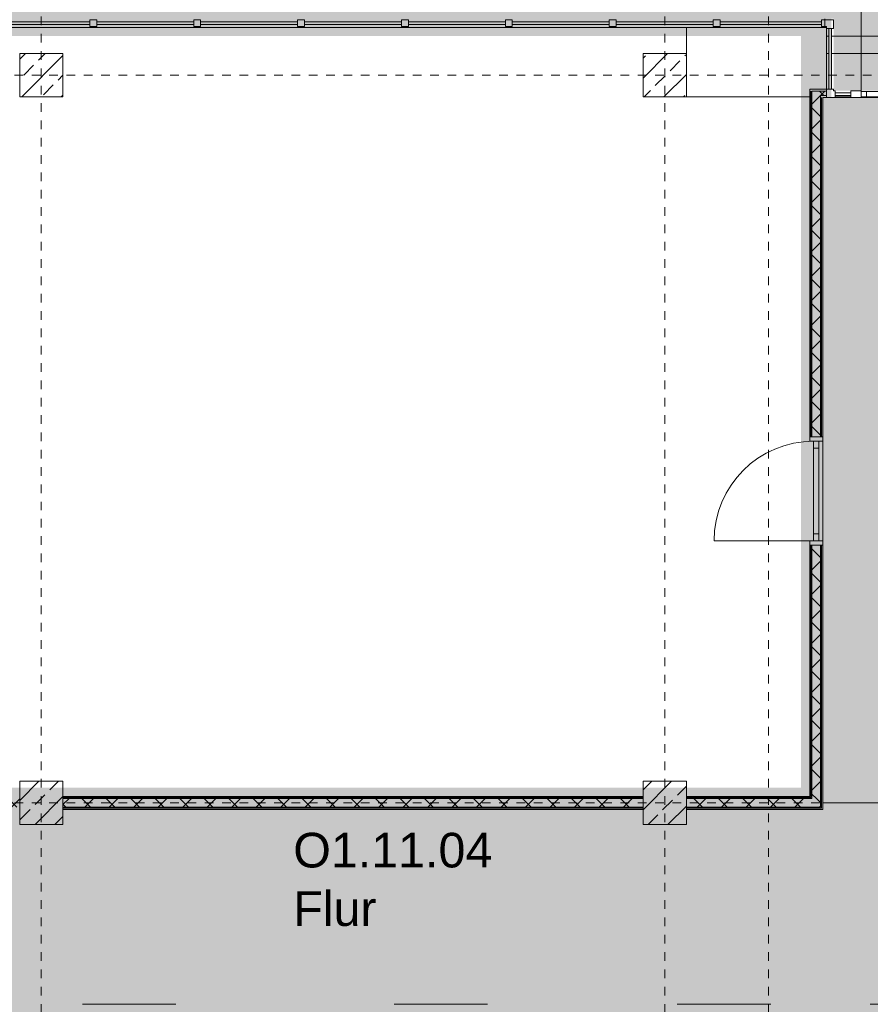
# Model space of a CAD drawing. Header units: metres. Extents: x -52 to 123, y -78 to 33.
# Tile 43 of 112: x 61 to 71, y -52 to -40. Entities that reach past the tile are written whole.
import ezdxf

# ---------------------------------------------------------------- set-up
doc = ezdxf.new("R2010")
doc.units = ezdxf.units.M
doc.linetypes.add('Rasterlinie', pattern=[0.019, 0.01, -0.003, 0.003, -0.003])
for name, color, linetype, lineweight in [('A_Detailelemente', 7, 'Continuous', 9), ('A_Fassadenelemente', 7, 'Continuous', 9), ('A_Fassadenpfosten', 7, 'Continuous', 9), ('A_Geschossdecken', 7, 'Continuous', 9), ('A_Linien_Ausserhalb des Bereichs', 7, 'Continuous', 9), ('A_Raster', 7, 'Continuous', 9), ('A_Räume_Beschriftung', 7, 'Continuous', 9), ('A_Tragwerksstützen', 7, 'Continuous', 9), ('A_Tragwerksstützen_Stahlbeton', 7, 'Continuous', 9), ('A_Türen', 7, 'Continuous', 9), ('A_Türen_Rahmen', 7, 'Continuous', 9), ('A_Wände', 7, 'Continuous', 9), ('A_Wände_Schraffur', 7, 'Continuous', 18)]:
    doc.layers.add(name, color=color, linetype=linetype, lineweight=lineweight)
doc.styles.add('Arial_B', font='txt', dxfattribs={"height": 0.3999999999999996})
pattern_1 = [(45, (1.421, 2.104), (-0.2283954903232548, 0.2283954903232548), []), (45, (1.649, 2.104), (-0.2283954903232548, 0.2283954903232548), [0.161, -0.081])]
pattern_2 = [(45, (1.421, 2.104), (-0.1414213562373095, 0.1414213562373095), []), (135, (1.421, 2.104), (-0.1414213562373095, -0.1414213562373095), [])]

# ---------------------------------------------------------------- blocks, each defined once
blk = doc.blocks.new('STB Stütze - rechteckig - STB 50 x 50-V19-BS_Übersicht_O1_BRANDSCHUTZ')
at = {"layer": 'A_Tragwerksstützen'}
h = blk.add_hatch(dxfattribs=at)
h.set_pattern_fill('FP_26', color=256, style=0, pattern_type=2)
h.set_pattern_definition([(45, (-60.135, 43.201), (-0.2283954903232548, 0.2283954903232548), []), (45, (-59.907, 43.201), (-0.2283954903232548, 0.2283954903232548), [0.161, -0.081])])
h.paths.add_polyline_path([(-0.2499999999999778, -0.2499999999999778), (0.2500000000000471, -0.2499999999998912), (0.2500000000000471, 0.2499999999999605), (-0.2499999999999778, 0.2499999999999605), (-0.2499999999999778, 0.1685906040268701)], flags=0)
at = {"layer": 'A_Tragwerksstützen_Stahlbeton', "lineweight": 18}
for p, q in [((0.2499999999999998, 0.2499999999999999), (-0.2500000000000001, 0.2499999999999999)), ((-0.2500000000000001, 0.2499999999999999), (-0.2500000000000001, -0.2499999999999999)), ((0.2499999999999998, -0.2499999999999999), (0.2499999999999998, 0.2499999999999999)), ((-0.2500000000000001, -0.2499999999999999), (0.2499999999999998, -0.2499999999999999))]:
    blk.add_line(p, q, dxfattribs=at)
blk = doc.blocks.new('STB Stütze - rechteckig - STB 50 x 50-V20-BS_Übersicht_O1_BRANDSCHUTZ')
at = {"layer": 'A_Tragwerksstützen'}
h = blk.add_hatch(dxfattribs=at)
h.set_pattern_fill('FP_27', color=256, style=0, pattern_type=2)
h.set_pattern_definition([(45, (-67.335, 43.201), (-0.2283954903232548, 0.2283954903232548), []), (45, (-67.107, 43.201), (-0.2283954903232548, 0.2283954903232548), [0.161, -0.081])])
h.paths.add_polyline_path([(-0.08719291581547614, -0.2499999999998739), (0.2499999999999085, -0.2499999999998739), (0.2499999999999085, 0.2499999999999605), (-0.2499999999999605, 0.2499999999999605), (-0.2499999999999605, -0.2499999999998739)], flags=0)
at = {"layer": 'A_Tragwerksstützen_Stahlbeton', "lineweight": 18}
for p, q in [((0.2499999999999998, 0.2499999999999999), (-0.2500000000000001, 0.2499999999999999)), ((-0.2500000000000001, 0.2499999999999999), (-0.2500000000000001, -0.2499999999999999)), ((0.2499999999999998, -0.2499999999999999), (0.2499999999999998, 0.2499999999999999)), ((-0.2500000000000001, -0.2499999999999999), (0.2499999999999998, -0.2499999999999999))]:
    blk.add_line(p, q, dxfattribs=at)
blk = doc.blocks.new('Systemelement - Verglasung-1795439-BS_Übersicht_O1_BRANDSCHUTZ')
at = {"layer": 'A_Fassadenelemente'}
for p, q in [((-0.08999999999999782, 0.01499999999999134), (0.08999999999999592, 0.01499999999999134)), ((-0.08999999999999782, -0.01500000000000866), (-0.08999999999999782, 0.01499999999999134)), ((0.08999999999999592, -0.01500000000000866), (0.08999999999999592, 0.01499999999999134)), ((0.08999999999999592, -0.01500000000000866), (-0.08999999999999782, -0.01500000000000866))]:
    blk.add_line(p, q, dxfattribs=at)
blk = doc.blocks.new('GSH_Fassade_Tuer_I_1fg_SZ - Standard-5748039-BS_Übersicht_O1_BRANDSCHUTZ')
at = {"layer": 'A_Türen'}
blk.add_line((0.6399999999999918, -1.501358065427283e-06), (0.6399999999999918, -1.280001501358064), dxfattribs=at)
blk.add_arc((0.6399999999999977, -1.501358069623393e-06), 1.279999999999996, 179.9999999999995, 269.9999999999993, dxfattribs=at)
at = {"layer": 'A_Türen_Rahmen'}
for p, q in [((-0.5799999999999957, 0.02999849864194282), (-0.6399999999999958, 0.029998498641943)), ((-0.6399999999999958, 0.029998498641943), (-0.6399999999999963, -0.03000150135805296)), ((-0.5799999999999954, -0.03000150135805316), (-0.5799999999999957, 0.02999849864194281)), ((0.5799999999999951, 0.02999849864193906), (-0.5799999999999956, 0.02999849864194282)), ((0.6399999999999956, 0.02999849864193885), (0.5799999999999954, 0.02999849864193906)), ((0.5799999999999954, 0.02999849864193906), (0.5799999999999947, -0.0300015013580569)), ((0.6399999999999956, -0.0300015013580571), (0.6399999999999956, 0.02999849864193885)), ((-0.6399999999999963, -0.03000150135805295), (-0.5799999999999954, -0.03000150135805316)), ((-0.5799999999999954, -0.03000150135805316), (0.5799999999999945, -0.0300015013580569)), ((0.5799999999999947, -0.0300015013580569), (0.6399999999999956, -0.0300015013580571))]:
    blk.add_line(p, q, dxfattribs=at)
blk = doc.blocks.new('Systemelement - Verglasung-3298030-BS_Übersicht_O1_BRANDSCHUTZ')
at = {"layer": 'A_Fassadenelemente'}
for p, q in [((-0.5599999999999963, 0.015), (0.5600000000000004, 0.015)), ((-0.5599999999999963, -0.015), (-0.5599999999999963, 0.015)), ((0.5600000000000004, -0.015), (0.5600000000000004, 0.015)), ((0.5600000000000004, -0.015), (-0.5599999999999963, -0.015))]:
    blk.add_line(p, q, dxfattribs=at)
blk = doc.blocks.new('Systemelement - Verglasung-3298031-BS_Übersicht_O1_BRANDSCHUTZ')
at = {"layer": 'A_Fassadenelemente'}
for p, q in [((-0.5850050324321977, 0.015), (0.585005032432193, 0.015)), ((-0.5850050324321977, -0.015), (-0.5850050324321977, 0.015)), ((0.585005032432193, -0.015), (0.585005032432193, 0.015)), ((0.585005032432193, -0.015), (-0.5850050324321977, -0.015))]:
    blk.add_line(p, q, dxfattribs=at)
blk = doc.blocks.new('Systemelement - Verglasung-3298010-BS_Übersicht_O1_BRANDSCHUTZ')
at = {"layer": 'A_Fassadenelemente'}
for p, q in [((-0.3499999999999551, 0.01499999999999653), (0.3499999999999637, 0.01499999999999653)), ((-0.3499999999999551, -0.01500000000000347), (-0.3499999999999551, 0.01499999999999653)), ((0.3499999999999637, -0.01500000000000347), (0.3499999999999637, 0.01499999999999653)), ((0.3499999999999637, -0.01500000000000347), (-0.3499999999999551, -0.01500000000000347))]:
    blk.add_line(p, q, dxfattribs=at)
blk = doc.blocks.new('Pfosten rechteckig - 80x80-3298028-BS_Übersicht_O1_BRANDSCHUTZ')
at = {"layer": 'A_Fassadenpfosten'}
for p, q in [((0.04, 0.04), (-0.04, 0.04)), ((-0.04, 0.04), (-0.04, -0.04)), ((0.04, 0.04), (0.04, -0.04)), ((-0.04, -0.04), (0.04, -0.04))]:
    blk.add_line(p, q, dxfattribs=at)
blk = doc.blocks.new('Pfosten rechteckig - 40x80-3298032-BS_Übersicht_O1_BRANDSCHUTZ')
at = {"layer": 'A_Fassadenpfosten'}
for p, q in [((0, 0.04), (-0.04, 0.04)), ((-0.04, 0.04), (-0.04, -0.04)), ((0, 0.04), (0, -0.04)), ((-0.04, -0.04), (0, -0.04))]:
    blk.add_line(p, q, dxfattribs=at)
blk = doc.blocks.new('Eckpfosten L-förmig - L 12 x 12-3298022-BS_Übersicht_O1_BRANDSCHUTZ')
at = {"layer": 'A_Fassadenpfosten'}
for p, q in [((-0.04000000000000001, 0.04000000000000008), (-0.05999999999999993, 0.04000000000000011)), ((-0.05999999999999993, 0.04000000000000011), (-0.06000000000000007, -0.03999999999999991)), ((0.04000000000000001, 0.06000000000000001), (-0.04000000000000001, 0.06000000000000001)), ((-0.04000000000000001, 0.06), (-0.04000000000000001, 0.04000000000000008)), ((0.04000000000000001, 0.06000000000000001), (0.04000000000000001, -0.04000000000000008)), ((-0.06000000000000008, -0.03999999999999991), (0.04000000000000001, -0.04000000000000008))]:
    blk.add_line(p, q, dxfattribs=at)
blk = doc.blocks.new('Eckpfosten L-förmig - L 12 x 12-3298390-BS_Übersicht_O1_BRANDSCHUTZ')
at = {"layer": 'A_Fassadenpfosten'}
for p, q in [((-0.03999999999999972, 0.04000000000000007), (-0.05999999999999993, 0.0400000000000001)), ((-0.05999999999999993, 0.0400000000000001), (-0.06000000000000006, -0.03999999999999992)), ((0.04000000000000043, 0.05999999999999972), (-0.03999999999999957, 0.0600000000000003)), ((-0.03999999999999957, 0.0600000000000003), (-0.03999999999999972, 0.04000000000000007)), ((0.04000000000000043, 0.05999999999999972), (0.03999999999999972, -0.04000000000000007)), ((-0.06000000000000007, -0.03999999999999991), (0.03999999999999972, -0.04000000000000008))]:
    blk.add_line(p, q, dxfattribs=at)
blk = doc.blocks.new('Pfosten rechteckig - 80x120-V53-BS_Übersicht_O1_BRANDSCHUTZ')
at = {"layer": 'A_Fassadenpfosten'}
for p, q in [((0.06, 0.04000000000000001), (-0.06, 0.04000000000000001)), ((-0.06, 0.04000000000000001), (-0.06, -0.04000000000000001)), ((0.06, 0.04000000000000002), (0.06, 0.02999849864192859)), ((-0.06, -0.04), (0.06, -0.04)), ((0.06, -0.03000150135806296), (0.06, -0.04))]:
    blk.add_line(p, q, dxfattribs=at)
blk = doc.blocks.new('IPRO_Fassade_Tuer_1flg - IT-5514622-BS_Übersicht_O1_BRANDSCHUTZ')
at = {"layer": 'A_Türen'}
blk.add_line((-0.574999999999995, 0.0300015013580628), (-0.574999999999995, 1.179833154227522), dxfattribs=at)
blk.add_arc((-0.5749999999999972, 0.02987719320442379), 1.149955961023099, 0.0249127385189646, 89.9999999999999, dxfattribs=at)
at = {"layer": 'A_Türen_Rahmen'}
for p, q in [((-0.574999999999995, 0.03000150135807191), (-0.4949999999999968, 0.03000150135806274)), ((-0.4949999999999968, 0.03000150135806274), (-0.4949999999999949, -0.02999849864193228)), ((-0.4949999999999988, 0.03000150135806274), (0.4949999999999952, 0.03000150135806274)), ((0.4949999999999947, 0.03000150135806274), (0.5749999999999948, 0.03000150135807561)), ((0.4949999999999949, -0.02999849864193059), (0.4949999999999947, 0.03000150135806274)), ((-0.4949999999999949, -0.02999849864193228), (-0.5749999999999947, -0.02999849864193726)), ((0.4949999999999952, -0.02999849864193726), (-0.4949999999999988, -0.02999849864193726)), ((0.5749999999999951, -0.02999849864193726), (0.4949999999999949, -0.02999849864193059))]:
    blk.add_line(p, q, dxfattribs=at)
blk = doc.blocks.new('Pfosten rechteckig - 50x150-5514624-BS_Übersicht_O1_BRANDSCHUTZ')
at = {"layer": 'A_Fassadenpfosten'}
for p, q in [((0, 0.07499999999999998), (-0.05, 0.07499999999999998)), ((-0.05, 0.07499999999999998), (-0.05, -0.07499999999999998)), ((0, 0.07499999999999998), (0, -0.07499999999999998)), ((-0.05, -0.07499999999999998), (0, -0.07499999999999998))]:
    blk.add_line(p, q, dxfattribs=at)
blk = doc.blocks.new('Pfosten rechteckig - 50x150-5514625-BS_Übersicht_O1_BRANDSCHUTZ')
at = {"layer": 'A_Fassadenpfosten'}
for p, q in [((0, 0.07499999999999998), (-0.05, 0.07499999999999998)), ((-0.05, 0.07499999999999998), (-0.05, -0.07499999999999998)), ((0, 0.07499999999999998), (0, -0.07499999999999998)), ((-0.05, -0.07499999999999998), (0, -0.07499999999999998))]:
    blk.add_line(p, q, dxfattribs=at)

msp = doc.modelspace()

# ---------------------------------------------------------------- hatches: boundary and pattern name
at = {"layer": 'A_Detailelemente', "true_color": 0x499c4b}
h = msp.add_hatch(color=95, dxfattribs=at)
h.paths.add_polyline_path([(70.72600751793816, -41.27696157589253), (74.00600751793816, -41.27696157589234), (74.00600751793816, -40.44696157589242), (82.48000751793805, -40.44696157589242), (82.48000751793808, -33.34696157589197), (20.23200751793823, -33.346961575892), (20.23200751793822, -40.44696157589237), (28.70600751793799, -40.44732956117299), (28.70600751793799, -41.27696157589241), (32.00600751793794, -41.27696157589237), (32.00600751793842, -40.44696157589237), (49.10600751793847, -40.44696157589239), (49.10600751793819, -41.27696157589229), (53.60600751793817, -41.27696157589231), (53.60832270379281, -40.44696157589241), (70.70600751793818, -40.44696157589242), (70.70600751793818, -41.27696157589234)], flags=0)
h.paths.add_polyline_path([(24.20600751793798, -37.64696157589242), (24.20600751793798, -37.34696157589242), (24.50600751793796, -37.34696157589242), (24.26600751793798, -37.40696157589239), (24.25963446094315, -37.43245380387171)], flags=0)
h.paths.add_polyline_path([(79.40600751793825, -37.64696157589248), (79.40600751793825, -37.34696157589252), (79.70600751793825, -37.34696157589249), (79.46600751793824, -37.4069615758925)], flags=0)
h.paths.add_polyline_path([(24.20600751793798, -36.44696157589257), (24.20600751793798, -36.14696157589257), (24.50600751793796, -36.14696157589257), (24.26587298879, -36.20749969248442)], flags=0)
h.paths.add_polyline_path([(79.40600751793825, -36.44696157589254), (79.40600751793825, -36.14696157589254), (79.70600751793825, -36.14696157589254), (79.46600751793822, -36.20696157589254)], flags=0)
h.paths.add_polyline_path([(32.20601961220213, -35.12610972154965), (32.20600751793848, -35.12610934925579), (32.7045892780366, -35.12610972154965)], flags=0)
h.paths.add_polyline_path([(39.35579602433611, -34.95196271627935), (39.35600751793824, -34.95196157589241), (39.05600751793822, -34.95034395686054)], flags=0)
at = {"layer": 'A_Detailelemente', "true_color": 0xebdb14}
msp.add_hatch(color=40, dxfattribs=at).paths.add_polyline_path([(61.00619741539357, -52.07196157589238), (82.58100751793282, -52.0719615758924), (82.5810075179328, -51.82196157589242), (29.48100751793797, -51.82196157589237), (29.48100751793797, -41.35696157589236), (29.581007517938, -41.35696157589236), (29.581007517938, -41.27696157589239), (28.70600751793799, -41.27696157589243), (28.70600751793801, -40.44696157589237), (20.23200751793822, -40.44696157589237), (20.2320075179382, -40.64696157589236), (28.52600751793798, -40.64696157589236), (28.52600751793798, -41.45696157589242), (29.231007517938, -41.45696157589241), (29.231007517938, -52.07196157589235), (61.00600751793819, -52.07196157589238)], flags=0)
h = msp.add_hatch(color=40, dxfattribs=at)
h.paths.add_polyline_path([(47.94366780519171, -49.57196157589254), (70.58100751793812, -49.57142448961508), (70.5810075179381, -41.35696157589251), (70.6810075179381, -41.35696157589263), (70.68100751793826, -40.44696157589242), (53.60600751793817, -40.44696157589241), (53.60600751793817, -41.27696157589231), (49.10600751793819, -41.27696157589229), (49.10515566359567, -40.44696157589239), (32.03100751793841, -40.44696157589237), (32.03100751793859, -41.35696157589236), (32.13100751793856, -41.35696157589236), (32.13100751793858, -49.5719615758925), (46.7245415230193, -49.5719615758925)], flags=0)
h.paths.add_polyline_path([(32.38100751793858, -49.3219615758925), (32.38100751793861, -40.64696157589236), (48.9260075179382, -40.64696157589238), (48.9260075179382, -41.4569615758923), (53.78600751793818, -41.4569615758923), (53.78600751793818, -40.6469615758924), (70.33100751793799, -40.64696157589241), (70.33100751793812, -49.32196157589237), (32.48865935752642, -49.3219615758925)], flags=0)
at = {"layer": 'A_Detailelemente', "true_color": 0xc2e2c4}
msp.add_hatch(color=254, dxfattribs=at).paths.add_polyline_path([(65.63100751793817, -51.8219615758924), (82.58100751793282, -51.82196157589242), (82.58100751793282, -49.57196157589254), (74.50600751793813, -49.57196157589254), (74.50419159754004, -41.35696157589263), (70.58100751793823, -41.35696157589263), (70.58100751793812, -49.57196157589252), (32.13100751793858, -49.57196157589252), (32.13100751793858, -41.35696157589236), (29.48100751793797, -41.35696157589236), (29.4810075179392, -51.82196157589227), (65.01143575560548, -51.8219615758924)], flags=0)
at = {"layer": 'A_Tragwerksstützen_Stahlbeton'}
h = msp.add_hatch(dxfattribs=at)
h.set_pattern_fill('FP_3', color=256, style=0, pattern_type=2)
h.set_pattern_definition(pattern_1)
h.paths.add_polyline_path([(61.35405690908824, -49.74696157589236), (61.80600751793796, -49.74696157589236), (61.80600751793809, -49.24696157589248), (61.3060075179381, -49.24696157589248), (61.30600751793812, -49.74696157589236)], flags=0)
h = msp.add_hatch(dxfattribs=at)
h.set_pattern_fill('FP_3', color=256, style=0, pattern_type=2)
h.set_pattern_definition(pattern_1)
h.paths.add_polyline_path([(68.50600751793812, -49.74696157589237), (69.00600751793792, -49.74696157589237), (69.00600751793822, -49.24696157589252), (68.50600751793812, -49.24696157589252), (68.50600751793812, -49.72483044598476)], flags=0)
at = {"layer": 'A_Wände_Schraffur', "lineweight": 9}
h = msp.add_hatch(dxfattribs=at)
h.set_pattern_fill('FP_2', color=256, style=0, pattern_type=2)
h.set_pattern_definition(pattern_2)
h.paths.add_polyline_path([(70.55600751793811, -41.3319615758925), (70.62600751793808, -41.3319615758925), (70.62600751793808, -41.28196157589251), (70.4560075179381, -41.28196157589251), (70.4560075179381, -41.3319615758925), (70.49750402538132, -41.3319615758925)], flags=0)
h = msp.add_hatch(dxfattribs=at)
h.set_pattern_fill('FP_2', color=256, style=0, pattern_type=2)
h.set_pattern_definition(pattern_2)
h.paths.add_polyline_path([(70.4961885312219, -49.44696157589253), (70.55600751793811, -49.44696157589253), (70.55600751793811, -46.5219615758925), (70.4560075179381, -46.5219615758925), (70.45600751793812, -49.44696157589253), (70.49435107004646, -49.44696157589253)], flags=0)
h.paths.add_polyline_path([(70.4961885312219, -45.2719615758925), (70.5560075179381, -45.2719615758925), (70.5560075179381, -41.3319615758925), (70.4560075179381, -41.3319615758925), (70.4560075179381, -45.2719615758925), (70.48894623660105, -45.2719615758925)], flags=0)
h = msp.add_hatch(dxfattribs=at)
h.set_pattern_fill('FP_2', color=256, style=0, pattern_type=2)
h.set_pattern_definition(pattern_2)
h.paths.add_polyline_path([(57.00243608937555, -49.5469615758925), (61.30600751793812, -49.5469615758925), (61.3060075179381, -49.44696157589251), (54.6060075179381, -49.44696157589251), (54.6060075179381, -49.5469615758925), (56.47755178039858, -49.5469615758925)], flags=0)
h = msp.add_hatch(dxfattribs=at)
h.set_pattern_fill('FP_2', color=256, style=0, pattern_type=2)
h.set_pattern_definition(pattern_2)
h.paths.add_polyline_path([(61.80600751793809, -49.5469615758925), (68.50600751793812, -49.54696157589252), (68.50600751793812, -49.44696157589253), (61.80600751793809, -49.44696157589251), (61.80600751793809, -49.49696157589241)], flags=0)
h = msp.add_hatch(dxfattribs=at)
h.set_pattern_fill('FP_2', color=256, style=0, pattern_type=2)
h.set_pattern_definition(pattern_2)
h.paths.add_polyline_path([(70.55600751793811, -49.54696157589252), (70.55600751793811, -49.44696157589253), (69.00600751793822, -49.44696157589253), (69.00600751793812, -49.54696157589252), (70.49750402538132, -49.54696157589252)], flags=0)

# ---------------------------------------------------------------- linework, layer by layer
at = {"layer": 'A_Geschossdecken'}
for p, q in [((69.00600751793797, -40.84696157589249), (69.00600751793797, -40.54696157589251)), ((70.62600751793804, -40.54696157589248), (70.60600751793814, -40.54696157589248)), ((70.62600751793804, -41.25696157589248), (70.62600751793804, -40.55696157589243)), ((70.43100751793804, -41.34696157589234), (69.00600751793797, -41.34696157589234)), ((70.90600751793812, -41.34696157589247), (70.72600751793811, -41.34696157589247)), ((70.90600751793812, -41.3569615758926), (70.72600751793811, -41.3569615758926)), ((72.30600751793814, -41.3569615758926), (71.02600751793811, -41.3569615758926)), ((70.58100751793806, -45.32196157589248), (70.58100751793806, -46.47196157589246)), ((74.50600751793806, -49.49696157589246), (70.58100751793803, -49.49696157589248)), ((62.03100751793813, -51.82196157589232), (63.11100751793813, -51.82196157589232)), ((65.63100751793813, -51.82196157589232), (66.71100751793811, -51.82196157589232)), ((68.90100751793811, -51.82196157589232), (69.98100751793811, -51.82196157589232)), ((71.13100751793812, -51.82196157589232), (72.2110075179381, -51.82196157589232))]:
    msp.add_line(p, q, dxfattribs=at)
at = {"layer": 'A_Linien_Ausserhalb des Bereichs'}
for p, q in [((70.6510075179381, -40.64696157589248), (70.62600751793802, -40.64696157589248)), ((72.25600751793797, -40.64696157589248), (70.68100751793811, -40.64696157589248)), ((70.62600751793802, -40.84696157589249), (70.65100751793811, -40.84696157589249)), ((70.68100751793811, -40.84696157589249), (72.25600751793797, -40.84696157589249)), ((70.90600751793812, -41.34696157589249), (70.72600751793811, -41.34696157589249))]:
    msp.add_line(p, q, dxfattribs=at)
at = {"layer": 'A_Raster', "linetype": 'Rasterlinie'}
for p, q in [((61.5560075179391, -64.1202091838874), (61.55600751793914, 31.55705536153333)), ((68.75600751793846, -64.1202091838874), (68.75600751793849, 31.55705536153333)), ((69.9560075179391, -64.1202091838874), (69.95600751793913, 31.55705536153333)), ((9.845868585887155, -41.09696157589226), (94.58744689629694, -41.09696157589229)), ((9.845868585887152, -49.49696157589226), (94.58744689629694, -49.49696157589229))]:
    msp.add_line(p, q, dxfattribs=at)
at = {"layer": 'A_Tragwerksstützen_Stahlbeton', "lineweight": 18}
for p, q in [((61.30600751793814, -49.74696157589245), (61.30600751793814, -49.24696157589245)), ((61.30600751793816, -49.24696157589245), (61.80600751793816, -49.24696157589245)), ((61.80600751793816, -49.74696157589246), (61.80600751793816, -49.24696157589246)), ((68.50600751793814, -49.74696157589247), (68.50600751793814, -49.24696157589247)), ((68.50600751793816, -49.24696157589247), (69.00600751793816, -49.24696157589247)), ((69.00600751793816, -49.74696157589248), (69.00600751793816, -49.24696157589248)), ((61.80600751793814, -49.74696157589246), (61.30600751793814, -49.74696157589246)), ((69.00600751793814, -49.74696157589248), (68.50600751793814, -49.74696157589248))]:
    msp.add_line(p, q, dxfattribs=at)
at = {"layer": 'A_Wände'}
for p, q in [((70.60600751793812, -40.44696157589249), (70.60600751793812, -40.45696157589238)), ((70.60600751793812, -40.54696157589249), (53.70600751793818, -40.54696157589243)), ((70.60600751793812, -40.53696157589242), (70.60600751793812, -40.54696157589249)), ((70.44350751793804, -45.27196157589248), (70.44350751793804, -41.28196157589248)), ((70.62600751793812, -41.28196157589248), (70.45600751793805, -41.28196157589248)), ((70.45600751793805, -41.28196157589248), (70.45600751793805, -45.27196157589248)), ((70.55600751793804, -45.27196157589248), (70.55600751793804, -41.33196157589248)), ((70.62600751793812, -41.33196157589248), (70.55600751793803, -41.33196157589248)), ((70.56850751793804, -45.27196157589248), (70.56850751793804, -41.35696157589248)), ((70.44350751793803, -49.43446157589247), (70.44350751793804, -46.52196157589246)), ((70.45600751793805, -49.44696157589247), (70.45600751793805, -46.52196157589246)), ((70.55600751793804, -49.54696157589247), (70.55600751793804, -46.52196157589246)), ((70.56850751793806, -49.55946157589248), (70.56850751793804, -46.52196157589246)), ((68.50600751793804, -49.43446157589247), (61.80600751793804, -49.43446157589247)), ((70.44350751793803, -49.43446157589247), (69.00600751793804, -49.43446157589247)), ((68.50600751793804, -49.44696157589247), (61.80600751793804, -49.44696157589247)), ((68.50600751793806, -49.54696157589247), (61.80600751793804, -49.54696157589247)), ((70.45600751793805, -49.44696157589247), (69.00600751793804, -49.44696157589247)), ((70.55600751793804, -49.54696157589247), (69.00600751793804, -49.54696157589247)), ((68.50600751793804, -49.55946157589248), (61.80600751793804, -49.55946157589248)), ((70.56850751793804, -49.55946157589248), (69.00600751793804, -49.55946157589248))]:
    msp.add_line(p, q, dxfattribs=at)
at = {"layer": 'A_Wände', "lineweight": 18}
for p, q in [((70.43100751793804, -41.25696157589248), (70.43100751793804, -45.27196157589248)), ((70.43100751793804, -41.25696157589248), (70.62600751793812, -41.25696157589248)), ((70.58100751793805, -41.35696157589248), (70.58100751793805, -45.27196157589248)), ((70.62600751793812, -41.35696157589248), (70.58100751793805, -41.35696157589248)), ((70.62600751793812, -41.35696157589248), (70.62600751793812, -41.25696157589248)), ((70.43100751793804, -45.27196157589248), (70.58100751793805, -45.27196157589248)), ((70.43100751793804, -49.42196157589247), (70.43100751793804, -46.52196157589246)), ((70.43100751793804, -46.52196157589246), (70.58100751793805, -46.52196157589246)), ((70.58100751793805, -49.57196157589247), (70.58100751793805, -46.52196157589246)), ((61.80600751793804, -49.42196157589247), (68.50600751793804, -49.42196157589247)), ((61.80600751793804, -49.57196157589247), (61.80600751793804, -49.42196157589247)), ((68.50600751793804, -49.57196157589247), (68.50600751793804, -49.42196157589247)), ((69.00600751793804, -49.42196157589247), (70.43100751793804, -49.42196157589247)), ((69.00600751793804, -49.57196157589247), (69.00600751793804, -49.42196157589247)), ((68.50600751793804, -49.57196157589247), (61.80600751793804, -49.57196157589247)), ((70.58100751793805, -49.57196157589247), (69.00600751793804, -49.57196157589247))]:
    msp.add_line(p, q, dxfattribs=at)

# ---------------------------------------------------------------- block references
at = {"layer": 'A_Fassadenelemente'}
for name, p in [('Systemelement - Verglasung-3298030-BS_Übersicht_O1_BRANDSCHUTZ', (61.55599745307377, -40.49696157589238)), ('Systemelement - Verglasung-3298030-BS_Übersicht_O1_BRANDSCHUTZ', (62.75599745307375, -40.49696157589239)), ('Systemelement - Verglasung-3298030-BS_Übersicht_O1_BRANDSCHUTZ', (63.95599745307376, -40.49696157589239)), ('Systemelement - Verglasung-3298030-BS_Übersicht_O1_BRANDSCHUTZ', (65.15599745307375, -40.49696157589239)), ('Systemelement - Verglasung-3298030-BS_Übersicht_O1_BRANDSCHUTZ', (66.35599745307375, -40.4969615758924)), ('Systemelement - Verglasung-3298030-BS_Übersicht_O1_BRANDSCHUTZ', (67.55599745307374, -40.4969615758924)), ('Systemelement - Verglasung-3298030-BS_Übersicht_O1_BRANDSCHUTZ', (68.75599745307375, -40.49696157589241)), ('Systemelement - Verglasung-3298031-BS_Übersicht_O1_BRANDSCHUTZ', (69.98100248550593, -40.49696157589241)), ('Systemelement - Verglasung-1795439-BS_Übersicht_O1_BRANDSCHUTZ', (70.81600751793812, -41.31696157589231))]:
    msp.add_blockref(name, p, dxfattribs=at)
at = {"layer": 'A_Fassadenelemente', "rotation": 90.00000000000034}
msp.add_blockref('Systemelement - Verglasung-3298010-BS_Übersicht_O1_BRANDSCHUTZ', (70.66600751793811, -40.90696157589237), dxfattribs=at)
at = {"layer": 'A_Fassadenpfosten', "extrusion": (0, 0, -1)}
for name, p, rotation in [('Pfosten rechteckig - 80x80-3298028-BS_Übersicht_O1_BRANDSCHUTZ', (-62.15599745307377, -40.49696157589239), 180), ('Pfosten rechteckig - 80x80-3298028-BS_Übersicht_O1_BRANDSCHUTZ', (-63.35599745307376, -40.49696157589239), 180), ('Pfosten rechteckig - 80x80-3298028-BS_Übersicht_O1_BRANDSCHUTZ', (-64.55599745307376, -40.49696157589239), 180), ('Pfosten rechteckig - 80x80-3298028-BS_Übersicht_O1_BRANDSCHUTZ', (-65.75599745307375, -40.4969615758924), 180), ('Pfosten rechteckig - 80x80-3298028-BS_Übersicht_O1_BRANDSCHUTZ', (-66.95599745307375, -40.4969615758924), 180), ('Pfosten rechteckig - 80x80-3298028-BS_Übersicht_O1_BRANDSCHUTZ', (-68.15599745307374, -40.4969615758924), 180), ('Pfosten rechteckig - 80x80-3298028-BS_Übersicht_O1_BRANDSCHUTZ', (-69.35599745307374, -40.49696157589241), 180), ('Pfosten rechteckig - 40x80-3298032-BS_Übersicht_O1_BRANDSCHUTZ', (-70.60600751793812, -40.49696157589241), 180), ('Eckpfosten L-förmig - L 12 x 12-3298022-BS_Übersicht_O1_BRANDSCHUTZ', (-70.66600751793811, -40.49696157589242), 180), ('Pfosten rechteckig - 80x120-V53-BS_Übersicht_O1_BRANDSCHUTZ', (-70.96600751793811, -41.31696157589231), 180), ('Pfosten rechteckig - 50x150-5514624-BS_Übersicht_O1_BRANDSCHUTZ', (-70.50600751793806, -45.27196157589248), 90)]:
    msp.add_blockref(name, p, dxfattribs=dict(at, rotation=rotation))
at = {"layer": 'A_Fassadenpfosten'}
for name, p, rotation in [('Eckpfosten L-förmig - L 12 x 12-3298390-BS_Übersicht_O1_BRANDSCHUTZ', (70.66600751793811, -41.3169615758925), 270.0000000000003), ('Pfosten rechteckig - 50x150-5514625-BS_Übersicht_O1_BRANDSCHUTZ', (70.50600751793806, -46.52196157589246), 270)]:
    msp.add_blockref(name, p, dxfattribs=dict(at, rotation=rotation))
at = {"layer": 'A_Tragwerksstützen'}
for name, p in [('STB Stütze - rechteckig - STB 50 x 50-V19-BS_Übersicht_O1_BRANDSCHUTZ', (61.55600751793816, -41.09696157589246)), ('STB Stütze - rechteckig - STB 50 x 50-V20-BS_Übersicht_O1_BRANDSCHUTZ', (68.75600751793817, -41.09696157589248))]:
    msp.add_blockref(name, p, dxfattribs=at)
at = {"layer": 'A_Türen'}
for name, p, rotation in [('GSH_Fassade_Tuer_I_1fg_SZ - Standard-5748039-BS_Übersicht_O1_BRANDSCHUTZ', (71.66600751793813, -41.31696157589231), 180), ('IPRO_Fassade_Tuer_1flg - IT-5514622-BS_Übersicht_O1_BRANDSCHUTZ', (70.50600751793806, -45.89696157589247), 90)]:
    msp.add_blockref(name, p, dxfattribs=dict(at, rotation=rotation))

# ---------------------------------------------------------------- texts
at = {"layer": 'A_Räume_Beschriftung', "char_height": 0.3999999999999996, "attachment_point": 1, "style": 'Arial_B'}
for s, insert, width in [('O1.11.04', (64.46605636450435, -49.84239728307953), 2.837973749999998), ('Flur', (64.46605636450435, -50.51708478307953), 1.298733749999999)]:
    msp.add_mtext(s, dxfattribs=dict(at, insert=insert, width=width))

doc.saveas('drawing.dxf')
